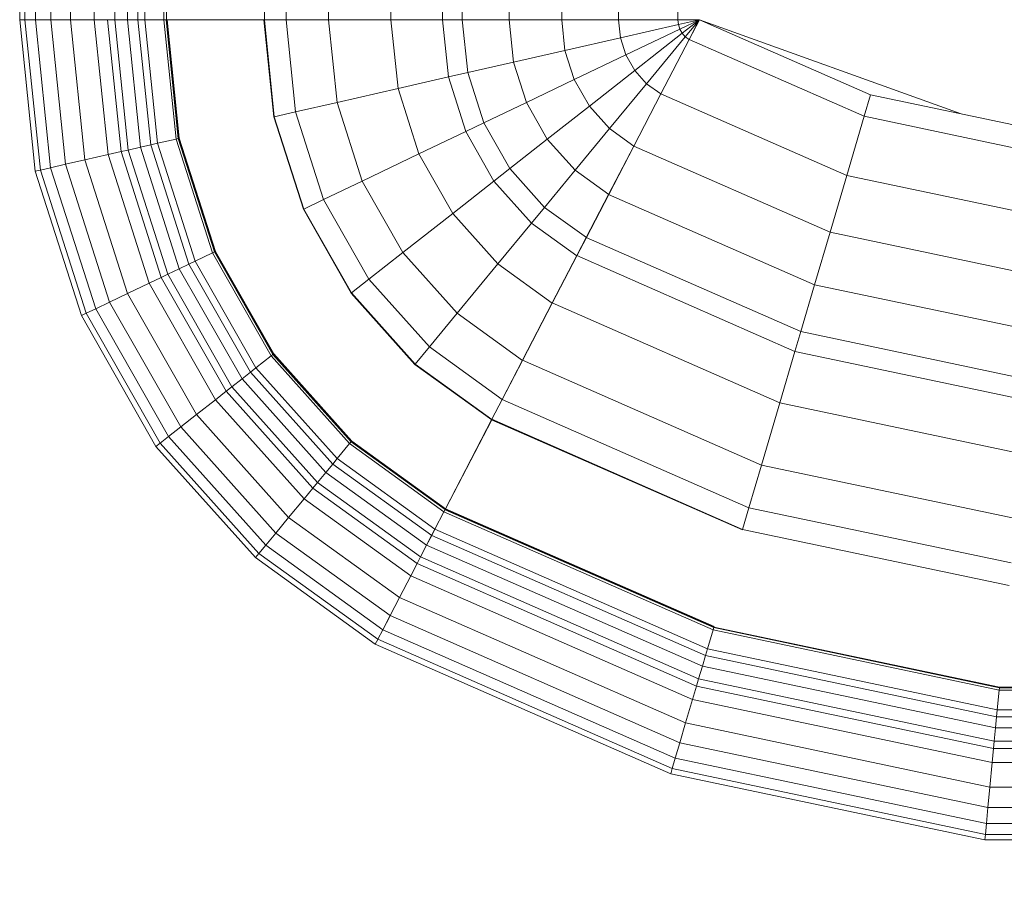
# Model space of a CAD drawing. Header units: millimetres. Extents: x -704 to 18014, y 1231 to 56345.
# Tile 52 of 60: x 15337 to 15599, y 42112 to 42347. Entities that reach past the tile are written whole.
import ezdxf

# ---------------------------------------------------------------- set-up
doc = ezdxf.new("R2010")
doc.units = ezdxf.units.MM
for name, color, linetype, lineweight in [('A-____-____-DIMS', 211, 'Continuous', 9), ('A-____-____-DIMS-50', 211, 'Continuous', 9), ('M-EQPM-____-OTLN', 50, 'Continuous', 20)]:
    doc.layers.add(name, color=color, linetype=linetype, lineweight=lineweight)
doc.styles.add('GOST Common_1', font='GOST_Common.ttf', dxfattribs={"width": 0.9, "height": 125})
doc.dimstyles.new('ADSK_Основной_2_5_мм', dxfattribs={"dimscale": 304.8, "dimtxt": 0.412449, "dimasz": 0.328084, "dimexe": 0.246063, "dimexo": 0.000807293, "dimgap": 0.049213, "dimtad": 1, "dimdec": 0, "dimlfac": 304.8, "dimdsep": 46, "dimtxsty": 'GOST Common_1', "dimblk1": 'OBLIQUE', "dimblk2": 'OBLIQUE', "dimsah": 1, "dimcen": 0.09, "dimdle": 0.246063, "dimazin": 2, "dimtfac": 1, "dimtdec": 4, "dimtix": 1, "dimtmove": 0, "dimatfit": 3, "dimfxl": 1, "dimtvp": 1, "dimtolj": 1, "dimtzin": 0, "dimlwd": 20, "dimlwe": 20, "dimarcsym": 2})

# ---------------------------------------------------------------- blocks, each defined once
blk = doc.blocks.new('Прямая форма - 83 new-608910-В_Этаж 03_Канализация')
at = {"layer": 'M-EQPM-____-OTLN', "color": 253}
for p, q in [((-299.99, -183.27), (-299.99, -229.09)), ((-298.6, -183.27), (-298.6, -229.09)), ((-295.82, -183.27), (-295.82, -229.09)), ((-291.73, -183.27), (-291.73, -229.09)), ((-286.45, -183.27), (-286.45, -229.09)), ((-280.15, -183.27), (-280.15, -229.09)), ((-274.68, -183.27), (-274.68, -229.09)), ((-271.3, -183.27), (-271.3, -229.09)), ((-268.48, -183.27), (-268.48, -229.09)), ((-266.64, -183.27), (-266.64, -229.09)), ((-261.6, -183.27), (-261.6, -229.09)), ((-260.84, -183.27), (-260.84, -229.09)), ((-234.78, -183.27), (-234.78, -229.09)), ((-229.01, -183.27), (-229.01, -229.09)), ((-217.65, -183.27), (-217.65, -229.09)), ((-201.03, -183.27), (-201.03, -229.09)), ((-187.3, -183.27), (-187.3, -229.09)), ((-182.02, -183.27), (-182.02, -229.09)), ((-169.53, -183.27), (-169.53, -229.09)), ((-155.5, -183.27), (-155.5, -229.09)), ((-140.36, -183.27), (-140.36, -229.09)), ((-124.56, -183.27), (-124.56, -229.09)), ((-298.6, -229.09), (-299.99, -229.09)), ((-298.6, -229.09), (-299.99, -229.09)), ((-299.99, -229.09), (-295.83, -269.46)), ((-299.99, -229.09), (-295.83, -269.46)), ((-295.82, -229.09), (-298.6, -229.09)), ((-295.82, -229.09), (-298.6, -229.09)), ((-298.6, -229.09), (-294.47, -269.15)), ((-298.6, -229.09), (-294.47, -269.15)), ((-291.73, -229.09), (-295.82, -229.09)), ((-291.73, -229.09), (-295.82, -229.09)), ((-295.82, -229.09), (-291.75, -268.53)), ((-295.82, -229.09), (-291.75, -268.53)), ((-286.45, -229.09), (-291.73, -229.09)), ((-286.45, -229.09), (-291.73, -229.09)), ((-291.73, -229.09), (-287.76, -267.61)), ((-291.73, -229.09), (-287.76, -267.61)), ((-280.15, -229.09), (-286.45, -229.09)), ((-280.15, -229.09), (-286.45, -229.09)), ((-286.45, -229.09), (-282.6, -266.44)), ((-286.45, -229.09), (-282.6, -266.44)), ((-276.59, -229.09), (-280.15, -229.09)), ((-276.59, -229.09), (-280.15, -229.09)), ((-280.15, -229.09), (-276.45, -265.04)), ((-280.15, -229.09), (-276.45, -265.04)), ((-274.68, -229.09), (-276.59, -229.09)), ((-274.68, -229.09), (-276.59, -229.09)), ((-276.59, -229.09), (-272.96, -264.24)), ((-276.59, -229.09), (-272.96, -264.24)), ((-271.3, -229.09), (-274.68, -229.09)), ((-271.3, -229.09), (-274.68, -229.09)), ((-274.68, -229.09), (-271.1, -263.82)), ((-274.68, -229.09), (-271.1, -263.82)), ((-268.48, -229.09), (-271.3, -229.09)), ((-268.48, -229.09), (-271.3, -229.09)), ((-271.3, -229.09), (-267.8, -263.06)), ((-271.3, -229.09), (-267.8, -263.06)), ((-266.64, -229.09), (-268.48, -229.09)), ((-266.64, -229.09), (-268.48, -229.09)), ((-268.48, -229.09), (-265.04, -262.43)), ((-268.48, -229.09), (-265.04, -262.43)), ((-261.6, -229.09), (-266.64, -229.09)), ((-261.6, -229.09), (-266.64, -229.09)), ((-266.64, -229.09), (-263.25, -262.03)), ((-266.64, -229.09), (-263.25, -262.03)), ((-260.97, -229.09), (-261.6, -229.09)), ((-261.6, -229.09), (-258.32, -260.9)), ((-261.6, -229.09), (-258.32, -260.9)), ((-260.84, -229.09), (-260.97, -229.09)), ((-260.97, -229.09), (-257.71, -260.76)), ((-260.97, -229.09), (-257.71, -260.76)), ((-234.78, -229.09), (-260.84, -229.09)), ((-260.71, -229.09), (-260.84, -229.09)), ((-260.84, -229.09), (-257.58, -260.73)), ((-260.84, -229.09), (-257.58, -260.73)), ((-234.91, -229.09), (-260.71, -229.09)), ((-260.71, -229.09), (-257.45, -260.7)), ((-260.71, -229.09), (-257.45, -260.7)), ((-234.78, -229.09), (-234.91, -229.09)), ((-234.91, -229.09), (-232.25, -254.96)), ((-234.91, -229.09), (-232.25, -254.96)), ((-229.01, -229.09), (-234.78, -229.09)), ((-229.01, -229.09), (-234.78, -229.09)), ((-234.78, -229.09), (-232.12, -254.93)), ((-234.78, -229.09), (-232.12, -254.93)), ((-217.65, -229.09), (-229.01, -229.09)), ((-217.65, -229.09), (-229.01, -229.09)), ((-229.01, -229.09), (-226.48, -253.64)), ((-229.01, -229.09), (-226.48, -253.64)), ((-201.03, -229.09), (-217.65, -229.09)), ((-201.03, -229.09), (-217.65, -229.09)), ((-217.65, -229.09), (-215.38, -251.11)), ((-217.65, -229.09), (-215.38, -251.11)), ((-187.3, -229.09), (-201.03, -229.09)), ((-187.3, -229.09), (-201.03, -229.09)), ((-201.03, -229.09), (-199.15, -247.41)), ((-201.03, -229.09), (-199.15, -247.41)), ((-182.02, -229.09), (-187.3, -229.09)), ((-182.02, -229.09), (-187.3, -229.09)), ((-187.3, -229.09), (-185.73, -244.35)), ((-187.3, -229.09), (-185.73, -244.35)), ((-169.53, -229.09), (-182.02, -229.09)), ((-169.53, -229.09), (-182.02, -229.09)), ((-182.02, -229.09), (-180.56, -243.17)), ((-182.02, -229.09), (-180.56, -243.17)), ((-155.5, -229.09), (-169.53, -229.09)), ((-155.5, -229.09), (-169.53, -229.09)), ((-169.53, -229.09), (-168.36, -240.39)), ((-169.53, -229.09), (-168.36, -240.39)), ((-140.36, -229.09), (-155.5, -229.09)), ((-140.36, -229.09), (-155.5, -229.09)), ((-155.5, -229.09), (-154.66, -237.26)), ((-155.5, -229.09), (-154.66, -237.26)), ((-124.56, -229.09), (-140.36, -229.09)), ((-124.56, -229.09), (-140.36, -229.09)), ((-140.36, -229.09), (-139.86, -233.89)), ((-140.36, -229.09), (-139.86, -233.89)), ((-124.43, -230.37), (-139.86, -233.89)), ((-124.43, -230.37), (-139.86, -233.89)), ((-118.83, -229.09), (-124.56, -229.09)), ((-118.83, -229.09), (-124.56, -229.09)), ((-124.56, -229.09), (-124.43, -230.37)), ((-124.56, -229.09), (-124.43, -230.37)), ((-118.83, -229.09), (-124.43, -230.37)), ((-118.83, -229.09), (-124.43, -230.37)), ((-124.43, -230.37), (-124.04, -231.59)), ((-124.43, -230.37), (-124.04, -231.59)), ((-118.83, -229.09), (-124.04, -231.59)), ((-118.83, -229.09), (-124.04, -231.59)), ((-118.83, -229.09), (-123.41, -232.69)), ((-118.83, -229.09), (-123.41, -232.69)), ((-118.83, -229.09), (-122.57, -233.63)), ((-118.83, -229.09), (-122.57, -233.63)), ((-118.85, -229.09), (-121.57, -234.34)), ((-118.83, -229.09), (-121.56, -234.36)), ((-118.83, -229.07), (-73.23, -249.09)), ((-49.02, -254.19), (-118.83, -229.09)), ((-124.04, -231.59), (-138.4, -238.46)), ((-124.04, -231.59), (-138.4, -238.46)), ((-123.41, -232.69), (-136.04, -242.61)), ((-123.41, -232.69), (-136.04, -242.61)), ((-124.04, -231.59), (-123.41, -232.69)), ((-124.04, -231.59), (-123.41, -232.69)), ((-123.41, -232.69), (-122.57, -233.63)), ((-123.41, -232.69), (-122.57, -233.63)), ((-139.86, -233.89), (-154.66, -237.26)), ((-139.86, -233.89), (-154.66, -237.26)), ((-139.86, -233.89), (-138.4, -238.46)), ((-139.86, -233.89), (-138.4, -238.46)), ((-122.57, -233.63), (-132.89, -246.14)), ((-122.57, -233.63), (-132.89, -246.14)), ((-121.57, -234.34), (-129.11, -248.85)), ((-121.56, -234.36), (-129.09, -248.88)), ((-122.57, -233.63), (-121.56, -234.36)), ((-122.57, -233.63), (-121.56, -234.36)), ((-121.57, -234.34), (-74.91, -254.82)), ((-121.57, -234.34), (-74.91, -254.82)), ((-154.66, -237.26), (-168.36, -240.39)), ((-154.66, -237.26), (-168.36, -240.39)), ((-154.66, -237.26), (-152.17, -245.06)), ((-154.66, -237.26), (-152.17, -245.06)), ((-138.4, -238.46), (-152.17, -245.06)), ((-138.4, -238.46), (-152.17, -245.06)), ((-138.4, -238.46), (-136.04, -242.61)), ((-138.4, -238.46), (-136.04, -242.61)), ((-168.36, -240.39), (-180.56, -243.17)), ((-168.36, -240.39), (-180.56, -243.17)), ((-168.36, -240.39), (-164.92, -251.17)), ((-168.36, -240.39), (-164.92, -251.17)), ((-180.56, -243.17), (-185.73, -244.35)), ((-180.56, -243.17), (-185.73, -244.35)), ((-180.56, -243.17), (-176.28, -256.6)), ((-180.56, -243.17), (-176.28, -256.6)), ((-136.04, -242.61), (-148.15, -252.12)), ((-136.04, -242.61), (-148.15, -252.12)), ((-136.04, -242.61), (-132.89, -246.14)), ((-136.04, -242.61), (-132.89, -246.14)), ((-185.73, -244.35), (-199.15, -247.41)), ((-185.73, -244.35), (-199.15, -247.41)), ((-185.73, -244.35), (-181.08, -258.9)), ((-185.73, -244.35), (-181.08, -258.9)), ((-152.17, -245.06), (-164.92, -251.17)), ((-152.17, -245.06), (-164.92, -251.17)), ((-152.17, -245.06), (-148.15, -252.12)), ((-152.17, -245.06), (-148.15, -252.12)), ((-132.89, -246.14), (-142.78, -258.12)), ((-132.89, -246.14), (-142.78, -258.12)), ((-132.89, -246.14), (-129.09, -248.88)), ((-132.89, -246.14), (-129.09, -248.88)), ((-199.15, -247.41), (-215.38, -251.11)), ((-199.15, -247.41), (-215.38, -251.11)), ((-199.15, -247.41), (-193.57, -264.88)), ((-199.15, -247.41), (-193.57, -264.88)), ((-129.11, -248.85), (-136.33, -262.77)), ((-129.09, -248.88), (-136.31, -262.79)), ((-129.11, -248.85), (-79.55, -270.61)), ((-129.11, -248.85), (-79.55, -270.61)), ((-73.23, -249.09), (-74.91, -254.82)), ((-73.23, -249.09), (-74.91, -254.82)), ((-73.23, -249.09), (-24.73, -259.3)), ((-215.38, -251.11), (-226.48, -253.64)), ((-215.38, -251.11), (-226.48, -253.64)), ((-215.38, -251.11), (-208.67, -272.12)), ((-215.38, -251.11), (-208.67, -272.12)), ((-164.92, -251.17), (-176.28, -256.6)), ((-164.92, -251.17), (-176.28, -256.6)), ((-164.92, -251.17), (-159.36, -260.93)), ((-164.92, -251.17), (-159.36, -260.93)), ((-226.48, -253.64), (-232.12, -254.93)), ((-226.48, -253.64), (-232.12, -254.93)), ((-226.48, -253.64), (-219, -277.06)), ((-226.48, -253.64), (-219, -277.06)), ((-148.15, -252.12), (-159.36, -260.93)), ((-148.15, -252.12), (-159.36, -260.93)), ((-148.15, -252.12), (-142.78, -258.12)), ((-148.15, -252.12), (-142.78, -258.12)), ((-232.12, -254.93), (-232.25, -254.96)), ((-232.12, -254.93), (-232.25, -254.96)), ((-232.25, -254.96), (-224.37, -279.63)), ((-232.25, -254.96), (-224.37, -279.63)), ((-232.12, -254.93), (-224.25, -279.58)), ((-232.12, -254.93), (-224.25, -279.58)), ((-176.28, -256.6), (-181.08, -258.9)), ((-176.28, -256.6), (-181.08, -258.9)), ((-176.28, -256.6), (-169.35, -268.77)), ((-176.28, -256.6), (-169.35, -268.77)), ((-74.91, -254.82), (-79.55, -270.61)), ((-74.91, -254.82), (-79.55, -270.61)), ((-74.91, -254.82), (-25.3, -265.27)), ((-74.91, -254.82), (-25.3, -265.27)), ((-181.08, -258.9), (-193.57, -264.88)), ((-181.08, -258.9), (-193.57, -264.88)), ((-181.08, -258.9), (-173.57, -272.09)), ((-181.08, -258.9), (-173.57, -272.09)), ((-142.78, -258.12), (-151.94, -269.23)), ((-142.78, -258.12), (-151.94, -269.23)), ((-142.78, -258.12), (-136.31, -262.79)), ((-142.78, -258.12), (-136.31, -262.79)), ((-265.04, -262.43), (-267.8, -263.06)), ((-265.04, -262.43), (-267.8, -263.06)), ((-263.25, -262.03), (-265.04, -262.43)), ((-263.25, -262.03), (-265.04, -262.43)), ((-265.04, -262.43), (-254.88, -294.24)), ((-265.04, -262.43), (-254.88, -294.24)), ((-258.32, -260.9), (-263.25, -262.03)), ((-258.32, -260.9), (-263.25, -262.03)), ((-263.25, -262.03), (-253.22, -293.45)), ((-263.25, -262.03), (-253.22, -293.45)), ((-257.71, -260.76), (-258.32, -260.9)), ((-257.71, -260.76), (-258.32, -260.9)), ((-258.32, -260.9), (-248.63, -291.25)), ((-258.32, -260.9), (-248.63, -291.25)), ((-257.58, -260.73), (-257.71, -260.76)), ((-257.58, -260.73), (-257.71, -260.76)), ((-257.71, -260.76), (-248.06, -290.98)), ((-257.71, -260.76), (-248.06, -290.98)), ((-257.45, -260.7), (-257.58, -260.73)), ((-257.45, -260.7), (-257.58, -260.73)), ((-257.58, -260.73), (-247.94, -290.92)), ((-257.58, -260.73), (-247.94, -290.92)), ((-257.45, -260.7), (-247.82, -290.86)), ((-257.45, -260.7), (-247.82, -290.86)), ((-159.36, -260.93), (-169.35, -268.77)), ((-159.36, -260.93), (-169.35, -268.77)), ((-159.36, -260.93), (-151.94, -269.23)), ((-159.36, -260.93), (-151.94, -269.23)), ((-276.45, -265.04), (-282.6, -266.44)), ((-276.45, -265.04), (-282.6, -266.44)), ((-272.96, -264.24), (-276.45, -265.04)), ((-272.96, -264.24), (-276.45, -265.04)), ((-276.45, -265.04), (-265.5, -299.33)), ((-276.45, -265.04), (-265.5, -299.33)), ((-271.1, -263.82), (-272.96, -264.24)), ((-271.1, -263.82), (-272.96, -264.24)), ((-272.96, -264.24), (-262.26, -297.78)), ((-272.96, -264.24), (-262.26, -297.78)), ((-267.8, -263.06), (-271.1, -263.82)), ((-267.8, -263.06), (-271.1, -263.82)), ((-271.1, -263.82), (-260.52, -296.94)), ((-271.1, -263.82), (-260.52, -296.94)), ((-267.8, -263.06), (-257.45, -295.47)), ((-267.8, -263.06), (-257.45, -295.47)), ((-193.57, -264.88), (-208.67, -272.12)), ((-193.57, -264.88), (-208.67, -272.12)), ((-193.57, -264.88), (-184.55, -280.71)), ((-193.57, -264.88), (-184.55, -280.71)), ((-136.33, -262.77), (-143.01, -275.66)), ((-136.31, -262.79), (-143, -275.69)), ((-136.33, -262.77), (-84, -285.74)), ((-136.33, -262.77), (-84, -285.74)), ((-287.76, -267.61), (-291.75, -268.53)), ((-287.76, -267.61), (-291.75, -268.53)), ((-282.6, -266.44), (-287.76, -267.61)), ((-282.6, -266.44), (-287.76, -267.61)), ((-287.76, -267.61), (-276.02, -304.37)), ((-287.76, -267.61), (-276.02, -304.37)), ((-282.6, -266.44), (-271.23, -302.07)), ((-282.6, -266.44), (-271.23, -302.07)), ((-294.47, -269.15), (-295.83, -269.46)), ((-294.47, -269.15), (-295.83, -269.46)), ((-295.83, -269.46), (-283.54, -307.97)), ((-295.83, -269.46), (-283.54, -307.97)), ((-291.75, -268.53), (-294.47, -269.15)), ((-291.75, -268.53), (-294.47, -269.15)), ((-294.47, -269.15), (-282.27, -307.36)), ((-294.47, -269.15), (-282.27, -307.36)), ((-291.75, -268.53), (-279.74, -306.15)), ((-291.75, -268.53), (-279.74, -306.15)), ((-169.35, -268.77), (-173.57, -272.09)), ((-169.35, -268.77), (-173.57, -272.09)), ((-169.35, -268.77), (-160.1, -279.12)), ((-169.35, -268.77), (-160.1, -279.12)), ((-151.94, -269.23), (-160.1, -279.12)), ((-151.94, -269.23), (-160.1, -279.12)), ((-151.94, -269.23), (-143, -275.69)), ((-151.94, -269.23), (-143, -275.69)), ((-208.67, -272.12), (-219, -277.06)), ((-208.67, -272.12), (-219, -277.06)), ((-208.67, -272.12), (-197.84, -291.15)), ((-208.67, -272.12), (-197.84, -291.15)), ((-173.57, -272.09), (-184.55, -280.71)), ((-173.57, -272.09), (-184.55, -280.71)), ((-173.57, -272.09), (-163.55, -283.3)), ((-173.57, -272.09), (-163.55, -283.3)), ((-79.55, -270.61), (-84, -285.74)), ((-79.55, -270.61), (-84, -285.74)), ((-79.55, -270.61), (-26.87, -281.7)), ((-79.55, -270.61), (-26.87, -281.7)), ((-219, -277.06), (-224.25, -279.58)), ((-219, -277.06), (-224.25, -279.58)), ((-219, -277.06), (-206.92, -298.28)), ((-219, -277.06), (-206.92, -298.28)), ((-143.01, -275.66), (-148.97, -287.14)), ((-143, -275.69), (-148.95, -287.16)), ((-143.01, -275.66), (-88.13, -299.76)), ((-143.01, -275.66), (-88.13, -299.76)), ((-224.25, -279.58), (-224.37, -279.63)), ((-224.25, -279.58), (-224.37, -279.63)), ((-224.37, -279.63), (-211.64, -301.99)), ((-224.37, -279.63), (-211.64, -301.99)), ((-224.25, -279.58), (-211.54, -301.9)), ((-224.25, -279.58), (-211.54, -301.9)), ((-184.55, -280.71), (-197.84, -291.15)), ((-184.55, -280.71), (-197.84, -291.15)), ((-184.55, -280.71), (-172.52, -294.17)), ((-184.55, -280.71), (-172.52, -294.17)), ((-160.1, -279.12), (-163.55, -283.3)), ((-160.1, -279.12), (-163.55, -283.3)), ((-160.1, -279.12), (-148.95, -287.16)), ((-160.1, -279.12), (-148.95, -287.16)), ((-163.55, -283.3), (-172.52, -294.17)), ((-163.55, -283.3), (-172.52, -294.17)), ((-163.55, -283.3), (-151.47, -292.02)), ((-163.55, -283.3), (-151.47, -292.02)), ((-84, -285.74), (-88.13, -299.76)), ((-84, -285.74), (-88.13, -299.76)), ((-84, -285.74), (-28.37, -297.46)), ((-84, -285.74), (-28.37, -297.46)), ((-148.97, -287.14), (-151.49, -291.99)), ((-148.95, -287.16), (-151.47, -292.02)), ((-148.97, -287.14), (-91.79, -312.24)), ((-148.97, -287.14), (-91.79, -312.24)), ((-248.63, -291.25), (-253.22, -293.45)), ((-248.63, -291.25), (-253.22, -293.45)), ((-248.06, -290.98), (-248.63, -291.25)), ((-248.06, -290.98), (-248.63, -291.25)), ((-248.63, -291.25), (-232.98, -318.74)), ((-248.63, -291.25), (-232.98, -318.74)), ((-247.94, -290.92), (-248.06, -290.98)), ((-247.94, -290.92), (-248.06, -290.98)), ((-248.06, -290.98), (-232.48, -318.35)), ((-248.06, -290.98), (-232.48, -318.35)), ((-247.82, -290.86), (-247.94, -290.92)), ((-247.82, -290.86), (-247.94, -290.92)), ((-247.94, -290.92), (-232.37, -318.27)), ((-247.94, -290.92), (-232.37, -318.27)), ((-247.82, -290.86), (-232.27, -318.19)), ((-247.82, -290.86), (-232.27, -318.19)), ((-197.84, -291.15), (-206.92, -298.28)), ((-197.84, -291.15), (-206.92, -298.28)), ((-197.84, -291.15), (-183.37, -307.32)), ((-197.84, -291.15), (-183.37, -307.32)), ((-253.22, -293.45), (-254.88, -294.24)), ((-253.22, -293.45), (-254.88, -294.24)), ((-253.22, -293.45), (-237.01, -321.91)), ((-253.22, -293.45), (-237.01, -321.91)), ((-151.49, -291.99), (-158.03, -304.61)), ((-151.47, -292.02), (-158.02, -304.64)), ((-151.49, -291.99), (-93.35, -317.52)), ((-151.49, -291.99), (-93.35, -317.52)), ((-257.45, -295.47), (-260.52, -296.94)), ((-257.45, -295.47), (-260.52, -296.94)), ((-254.88, -294.24), (-257.45, -295.47)), ((-254.88, -294.24), (-257.45, -295.47)), ((-257.45, -295.47), (-240.73, -324.84)), ((-257.45, -295.47), (-240.73, -324.84)), ((-254.88, -294.24), (-238.47, -323.06)), ((-254.88, -294.24), (-238.47, -323.06)), ((-172.52, -294.17), (-183.37, -307.32)), ((-172.52, -294.17), (-183.37, -307.32)), ((-172.52, -294.17), (-158.02, -304.64)), ((-172.52, -294.17), (-158.02, -304.64)), ((-262.26, -297.78), (-265.5, -299.33)), ((-262.26, -297.78), (-265.5, -299.33)), ((-260.52, -296.94), (-262.26, -297.78)), ((-260.52, -296.94), (-262.26, -297.78)), ((-262.26, -297.78), (-244.96, -328.16)), ((-262.26, -297.78), (-244.96, -328.16)), ((-260.52, -296.94), (-243.43, -326.96)), ((-260.52, -296.94), (-243.43, -326.96)), ((-206.92, -298.28), (-211.54, -301.9)), ((-206.92, -298.28), (-211.54, -301.9)), ((-206.92, -298.28), (-190.79, -316.32)), ((-206.92, -298.28), (-190.79, -316.32)), ((-265.5, -299.33), (-271.23, -302.07)), ((-265.5, -299.33), (-271.23, -302.07)), ((-265.5, -299.33), (-247.81, -330.39)), ((-265.5, -299.33), (-247.81, -330.39)), ((-88.13, -299.76), (-91.79, -312.24)), ((-88.13, -299.76), (-91.79, -312.24)), ((-88.13, -299.76), (-29.77, -312.05)), ((-88.13, -299.76), (-29.77, -312.05)), ((-276.02, -304.37), (-279.74, -306.15)), ((-276.02, -304.37), (-279.74, -306.15)), ((-271.23, -302.07), (-276.02, -304.37)), ((-271.23, -302.07), (-276.02, -304.37)), ((-276.02, -304.37), (-257.07, -337.66)), ((-276.02, -304.37), (-257.07, -337.66)), ((-271.23, -302.07), (-252.85, -334.35)), ((-271.23, -302.07), (-252.85, -334.35)), ((-211.54, -301.9), (-211.64, -301.99)), ((-211.54, -301.9), (-211.64, -301.99)), ((-211.64, -301.99), (-194.65, -320.99)), ((-211.64, -301.99), (-194.65, -320.99)), ((-211.54, -301.9), (-194.56, -320.89)), ((-211.54, -301.9), (-194.56, -320.89)), ((-279.74, -306.15), (-282.27, -307.36)), ((-279.74, -306.15), (-282.27, -307.36)), ((-279.74, -306.15), (-260.34, -340.23)), ((-279.74, -306.15), (-260.34, -340.23)), ((-158.03, -304.61), (-165.96, -319.88)), ((-158.02, -304.64), (-165.94, -319.91)), ((-158.03, -304.61), (-97.38, -331.24)), ((-158.03, -304.61), (-97.38, -331.24)), ((-282.27, -307.36), (-283.54, -307.97)), ((-282.27, -307.36), (-283.54, -307.97)), ((-283.54, -307.97), (-263.67, -342.85)), ((-283.54, -307.97), (-263.67, -342.85)), ((-282.27, -307.36), (-262.56, -341.98)), ((-282.27, -307.36), (-262.56, -341.98)), ((-183.37, -307.32), (-190.79, -316.32)), ((-183.37, -307.32), (-190.79, -316.32)), ((-183.37, -307.32), (-165.94, -319.91)), ((-183.37, -307.32), (-165.94, -319.91)), ((-91.79, -312.24), (-93.35, -317.52)), ((-91.79, -312.24), (-93.35, -317.52)), ((-91.79, -312.24), (-31.01, -325.04)), ((-91.79, -312.24), (-31.01, -325.04)), ((-190.79, -316.32), (-194.56, -320.89)), ((-190.79, -316.32), (-194.56, -320.89)), ((-190.79, -316.32), (-171.36, -330.35)), ((-190.79, -316.32), (-171.36, -330.35)), ((-93.35, -317.52), (-97.38, -331.24)), ((-93.35, -317.52), (-97.38, -331.24)), ((-93.35, -317.52), (-31.53, -330.54)), ((-93.35, -317.52), (-31.53, -330.54)), ((-232.98, -318.74), (-237.01, -321.91)), ((-232.98, -318.74), (-237.01, -321.91)), ((-232.48, -318.35), (-232.98, -318.74)), ((-232.48, -318.35), (-232.98, -318.74)), ((-232.98, -318.74), (-212.08, -342.12)), ((-232.98, -318.74), (-212.08, -342.12)), ((-232.37, -318.27), (-232.48, -318.35)), ((-232.37, -318.27), (-232.48, -318.35)), ((-232.48, -318.35), (-211.67, -341.62)), ((-232.48, -318.35), (-211.67, -341.62)), ((-232.27, -318.19), (-232.37, -318.27)), ((-232.27, -318.19), (-232.37, -318.27)), ((-232.37, -318.27), (-211.59, -341.52)), ((-232.37, -318.27), (-211.59, -341.52)), ((-232.27, -318.19), (-211.5, -341.42)), ((-232.27, -318.19), (-211.5, -341.42)), ((-165.96, -319.88), (-171.37, -330.33)), ((-165.94, -319.91), (-171.36, -330.35)), ((-165.96, -319.88), (-102.26, -347.85)), ((-165.96, -319.88), (-102.26, -347.85)), ((-237.01, -321.91), (-238.47, -323.06)), ((-237.01, -321.91), (-238.47, -323.06)), ((-237.01, -321.91), (-215.37, -346.11)), ((-237.01, -321.91), (-215.37, -346.11)), ((-194.56, -320.89), (-194.65, -320.99)), ((-194.56, -320.89), (-194.65, -320.99)), ((-194.65, -320.99), (-174.17, -335.77)), ((-194.65, -320.99), (-174.17, -335.77)), ((-194.56, -320.89), (-174.11, -335.65)), ((-194.56, -320.89), (-174.11, -335.65)), ((-240.73, -324.84), (-243.43, -326.96)), ((-240.73, -324.84), (-243.43, -326.96)), ((-238.47, -323.06), (-240.73, -324.84)), ((-238.47, -323.06), (-240.73, -324.84)), ((-240.73, -324.84), (-218.42, -349.8)), ((-240.73, -324.84), (-218.42, -349.8)), ((-238.47, -323.06), (-216.57, -347.56)), ((-238.47, -323.06), (-216.57, -347.56)), ((-243.43, -326.96), (-244.96, -328.16)), ((-243.43, -326.96), (-244.96, -328.16)), ((-243.43, -326.96), (-220.62, -352.47)), ((-243.43, -326.96), (-220.62, -352.47)), ((-247.81, -330.39), (-252.85, -334.35)), ((-247.81, -330.39), (-252.85, -334.35)), ((-244.96, -328.16), (-247.81, -330.39)), ((-244.96, -328.16), (-247.81, -330.39)), ((-247.81, -330.39), (-224.2, -356.81)), ((-247.81, -330.39), (-224.2, -356.81)), ((-244.96, -328.16), (-221.87, -353.98)), ((-244.96, -328.16), (-221.87, -353.98)), ((-171.37, -330.33), (-174.12, -335.63)), ((-171.37, -330.33), (-105.6, -359.2)), ((-171.37, -330.33), (-105.6, -359.2)), ((-97.38, -331.24), (-102.26, -347.85)), ((-97.38, -331.24), (-102.26, -347.85)), ((-97.38, -331.24), (-32.89, -344.83)), ((-97.38, -331.24), (-32.89, -344.83)), ((-252.85, -334.35), (-257.07, -337.66)), ((-252.85, -334.35), (-257.07, -337.66)), ((-252.85, -334.35), (-228.31, -361.79)), ((-252.85, -334.35), (-228.31, -361.79)), ((-174.19, -335.75), (-186.5, -359.48)), ((-174.17, -335.77), (-186.47, -359.48)), ((-174.12, -335.63), (-174.19, -335.75)), ((-174.19, -335.75), (-107.33, -365.1)), ((-174.19, -335.75), (-107.33, -365.1)), ((-174.11, -335.65), (-174.17, -335.77)), ((-174.12, -335.63), (-107.3, -364.97)), ((-174.12, -335.63), (-107.3, -364.97)), ((-257.07, -337.66), (-260.34, -340.23)), ((-257.07, -337.66), (-260.34, -340.23)), ((-257.07, -337.66), (-231.76, -365.97)), ((-257.07, -337.66), (-231.76, -365.97)), ((-260.34, -340.23), (-262.56, -341.98)), ((-260.34, -340.23), (-262.56, -341.98)), ((-260.34, -340.23), (-234.43, -369.21)), ((-260.34, -340.23), (-234.43, -369.21)), ((-262.56, -341.98), (-263.67, -342.85)), ((-262.56, -341.98), (-263.67, -342.85)), ((-263.67, -342.85), (-237.16, -372.51)), ((-263.67, -342.85), (-237.16, -372.51)), ((-262.56, -341.98), (-236.25, -371.41)), ((-262.56, -341.98), (-236.25, -371.41)), ((-212.08, -342.12), (-215.37, -346.11)), ((-212.08, -342.12), (-215.37, -346.11)), ((-211.67, -341.62), (-212.08, -342.12)), ((-211.67, -341.62), (-212.08, -342.12)), ((-212.08, -342.12), (-186.91, -360.29)), ((-212.08, -342.12), (-186.91, -360.29)), ((-211.59, -341.52), (-211.67, -341.62)), ((-211.59, -341.52), (-211.67, -341.62)), ((-211.67, -341.62), (-186.62, -359.7)), ((-211.67, -341.62), (-186.62, -359.7)), ((-211.5, -341.42), (-211.59, -341.52)), ((-211.5, -341.42), (-211.59, -341.52)), ((-211.59, -341.52), (-186.56, -359.58)), ((-211.59, -341.52), (-186.56, -359.58)), ((-211.5, -341.42), (-186.47, -359.48)), ((-211.5, -341.42), (-186.47, -359.48)), ((-215.37, -346.11), (-216.57, -347.56)), ((-215.37, -346.11), (-216.57, -347.56)), ((-215.37, -346.11), (-189.31, -364.92)), ((-215.37, -346.11), (-189.31, -364.92)), ((-216.57, -347.56), (-218.42, -349.8)), ((-216.57, -347.56), (-218.42, -349.8)), ((-216.57, -347.56), (-190.17, -366.62)), ((-216.57, -347.56), (-190.17, -366.62)), ((-102.26, -347.85), (-105.6, -359.2)), ((-102.26, -347.85), (-105.6, -359.2)), ((-102.26, -347.85), (-34.54, -362.11)), ((-102.26, -347.85), (-34.54, -362.11)), ((-218.42, -349.8), (-220.62, -352.47)), ((-218.42, -349.8), (-220.62, -352.47)), ((-218.42, -349.8), (-191.54, -369.2)), ((-218.42, -349.8), (-191.54, -369.2)), ((-221.87, -353.98), (-224.2, -356.81)), ((-221.87, -353.98), (-224.2, -356.81)), ((-220.62, -352.47), (-221.87, -353.98)), ((-220.62, -352.47), (-221.87, -353.98)), ((-221.87, -353.98), (-194.06, -374.06)), ((-221.87, -353.98), (-194.06, -374.06)), ((-220.62, -352.47), (-193.14, -372.31)), ((-220.62, -352.47), (-193.14, -372.31)), ((-224.2, -356.81), (-228.31, -361.79)), ((-224.2, -356.81), (-228.31, -361.79)), ((-224.2, -356.81), (-195.76, -377.34)), ((-224.2, -356.81), (-195.76, -377.34)), ((-186.5, -359.48), (-186.56, -359.6)), ((-186.47, -359.48), (-186.54, -359.6)), ((-186.5, -359.48), (-114.92, -390.91)), ((-186.5, -359.48), (-114.92, -390.91)), ((-105.6, -359.2), (-107.3, -364.97)), ((-105.6, -359.2), (-107.3, -364.97)), ((-105.6, -359.2), (-35.67, -373.93)), ((-105.6, -359.2), (-35.67, -373.93)), ((-228.31, -361.79), (-231.76, -365.97)), ((-228.31, -361.79), (-231.76, -365.97)), ((-228.31, -361.79), (-198.76, -383.13)), ((-228.31, -361.79), (-198.76, -383.13)), ((-186.91, -360.27), (-189.31, -364.91)), ((-186.9, -360.3), (-189.3, -364.93)), ((-186.62, -359.72), (-186.91, -360.27)), ((-186.6, -359.72), (-186.9, -360.3)), ((-186.9, -360.28), (-115.17, -391.77)), ((-186.9, -360.28), (-115.17, -391.77)), ((-186.56, -359.6), (-186.62, -359.72)), ((-186.54, -359.6), (-186.6, -359.72)), ((-186.6, -359.73), (-115, -391.17)), ((-186.6, -359.73), (-115, -391.17)), ((-186.54, -359.61), (-114.96, -391.04)), ((-186.54, -359.61), (-114.96, -391.04)), ((-231.76, -365.97), (-234.43, -369.21)), ((-231.76, -365.97), (-234.43, -369.21)), ((-231.76, -365.97), (-201.27, -387.98)), ((-231.76, -365.97), (-201.27, -387.98)), ((-190.19, -366.59), (-191.54, -369.19)), ((-190.17, -366.62), (-191.52, -369.21)), ((-189.31, -364.91), (-190.19, -366.59)), ((-189.3, -364.93), (-190.17, -366.62)), ((-190.17, -366.6), (-117.19, -398.64)), ((-190.17, -366.6), (-117.19, -398.64)), ((-189.3, -364.91), (-116.66, -396.81)), ((-189.3, -364.91), (-116.66, -396.81)), ((-107.3, -364.97), (-107.33, -365.1)), ((-107.33, -365.1), (-107.3, -364.97)), ((-107.3, -364.97), (-36.24, -379.93)), ((-107.3, -364.97), (-36.24, -379.93)), ((-234.43, -369.21), (-236.25, -371.41)), ((-234.43, -369.21), (-236.25, -371.41)), ((-234.43, -369.21), (-203.22, -391.74)), ((-234.43, -369.21), (-203.22, -391.74)), ((-191.54, -369.19), (-193.14, -372.29)), ((-191.52, -369.21), (-193.13, -372.32)), ((-191.52, -369.2), (-118.02, -401.46)), ((-191.52, -369.2), (-118.02, -401.46)), ((-236.25, -371.41), (-237.16, -372.51)), ((-236.25, -371.41), (-237.16, -372.51)), ((-237.16, -372.51), (-205.2, -395.58)), ((-237.16, -372.51), (-205.2, -395.58)), ((-236.25, -371.41), (-204.55, -394.29)), ((-236.25, -371.41), (-204.55, -394.29)), ((-193.14, -372.29), (-194.06, -374.05)), ((-193.13, -372.32), (-194.04, -374.07)), ((-193.14, -372.29), (-119.02, -404.84)), ((-193.14, -372.29), (-119.02, -404.84)), ((-194.06, -374.05), (-195.76, -377.33)), ((-194.04, -374.07), (-195.73, -377.33)), ((-194.04, -374.05), (-119.58, -406.75)), ((-194.04, -374.05), (-119.58, -406.75)), ((-195.77, -377.35), (-198.76, -383.11)), ((-195.74, -377.35), (-198.73, -383.11)), ((-195.74, -377.33), (-120.63, -410.31)), ((-195.74, -377.33), (-120.63, -410.31)), ((-198.77, -383.14), (-201.27, -387.96)), ((-198.75, -383.14), (-201.25, -387.96)), ((-198.76, -383.11), (-122.48, -416.6)), ((-198.76, -383.11), (-122.48, -416.6)), ((-201.29, -387.99), (-203.22, -391.72)), ((-201.26, -387.99), (-203.2, -391.72)), ((-201.26, -387.97), (-124.03, -421.88)), ((-201.26, -387.97), (-124.03, -421.88)), ((-114.96, -391.04), (-115, -391.17)), ((-114.96, -391.04), (-115, -391.17)), ((-114.92, -390.91), (-114.96, -391.04)), ((-114.92, -390.91), (-114.96, -391.04)), ((-114.96, -391.04), (-38.83, -407.07)), ((-114.96, -391.04), (-38.83, -407.07)), ((-203.24, -391.75), (-204.55, -394.28)), ((-203.21, -391.75), (-204.53, -394.28)), ((-203.21, -391.73), (-125.23, -425.96)), ((-203.21, -391.73), (-125.23, -425.96)), ((-115.17, -391.77), (-116.66, -396.81)), ((-115.17, -391.77), (-116.66, -396.81)), ((-115, -391.17), (-115.17, -391.77)), ((-115, -391.17), (-115.17, -391.77)), ((-115.17, -391.77), (-38.9, -407.83)), ((-115.17, -391.77), (-38.9, -407.83)), ((-115, -391.17), (-38.84, -407.21)), ((-115, -391.17), (-38.84, -407.21)), ((-205.21, -395.56), (-126.45, -430.14)), ((-205.21, -395.56), (-126.45, -430.14)), ((-204.54, -394.3), (-205.2, -395.58)), ((-204.54, -394.29), (-126.05, -428.75)), ((-204.54, -394.29), (-126.05, -428.75)), ((-117.19, -398.64), (-118.02, -401.46)), ((-117.19, -398.64), (-118.02, -401.46)), ((-116.66, -396.81), (-117.19, -398.64)), ((-116.66, -396.81), (-117.19, -398.64)), ((-117.19, -398.64), (-39.58, -414.98)), ((-117.19, -398.64), (-39.58, -414.98)), ((-116.66, -396.81), (-39.4, -413.08)), ((-116.66, -396.81), (-39.4, -413.08)), ((-118.02, -401.46), (-119.02, -404.84)), ((-118.02, -401.46), (-119.02, -404.84)), ((-118.02, -401.46), (-39.87, -417.92)), ((-118.02, -401.46), (-39.87, -417.92)), ((-119.58, -406.75), (-120.63, -410.31)), ((-119.58, -406.75), (-120.63, -410.31)), ((-119.02, -404.84), (-119.58, -406.75)), ((-119.02, -404.84), (-119.58, -406.75)), ((-119.58, -406.75), (-40.39, -423.42)), ((-119.58, -406.75), (-40.39, -423.42)), ((-119.02, -404.84), (-40.2, -421.44)), ((-119.02, -404.84), (-40.2, -421.44)), ((-38.9, -407.83), (-39.4, -413.08)), ((-38.9, -407.83), (-39.4, -413.08)), ((-38.84, -407.21), (-38.9, -407.83)), ((-38.84, -407.21), (-38.9, -407.83)), ((-38.9, -407.83), (38.9, -407.83)), ((-38.9, -407.83), (38.9, -407.83)), ((-38.83, -407.07), (-38.84, -407.21)), ((-38.83, -407.07), (-38.84, -407.21)), ((-38.84, -407.21), (38.84, -407.21)), ((-38.84, -407.21), (38.84, -407.21)), ((-38.83, -407.07), (38.83, -407.07)), ((-38.83, -407.07), (38.83, -407.07)), ((-120.63, -410.31), (-122.48, -416.6)), ((-120.63, -410.31), (-122.48, -416.6)), ((-120.63, -410.31), (-40.74, -427.13)), ((-120.63, -410.31), (-40.74, -427.13)), ((-39.4, -413.08), (-39.58, -414.98)), ((-39.4, -413.08), (-39.58, -414.98)), ((-39.4, -413.08), (39.4, -413.08)), ((-39.4, -413.08), (39.4, -413.08)), ((-122.48, -416.6), (-124.03, -421.88)), ((-122.48, -416.6), (-124.03, -421.88)), ((-122.48, -416.6), (-41.37, -433.69)), ((-122.48, -416.6), (-41.37, -433.69)), ((-39.58, -414.98), (-39.87, -417.92)), ((-39.58, -414.98), (-39.87, -417.92)), ((-39.58, -414.98), (39.58, -414.98)), ((-39.58, -414.98), (39.58, -414.98)), ((-39.87, -417.92), (-40.2, -421.44)), ((-39.87, -417.92), (-40.2, -421.44)), ((-39.87, -417.92), (39.86, -417.92)), ((-39.87, -417.92), (39.86, -417.92)), ((-124.03, -421.88), (-125.23, -425.96)), ((-124.03, -421.88), (-125.23, -425.96)), ((-124.03, -421.88), (-41.89, -439.17)), ((-124.03, -421.88), (-41.89, -439.17)), ((-40.2, -421.44), (-40.39, -423.42)), ((-40.2, -421.44), (-40.39, -423.42)), ((-40.2, -421.44), (40.2, -421.44)), ((-40.2, -421.44), (40.2, -421.44)), ((-40.39, -423.42), (-40.74, -427.13)), ((-40.39, -423.42), (-40.74, -427.13)), ((-40.39, -423.42), (40.39, -423.42)), ((-40.39, -423.42), (40.39, -423.42)), ((-125.23, -425.96), (-126.05, -428.75)), ((-125.23, -425.96), (-126.05, -428.75)), ((-125.23, -425.96), (-42.3, -443.43)), ((-125.23, -425.96), (-42.3, -443.43)), ((-40.74, -427.13), (-41.37, -433.69)), ((-40.74, -427.13), (-41.37, -433.69)), ((-40.74, -427.13), (40.74, -427.13)), ((-40.74, -427.13), (40.74, -427.13)), ((-126.05, -428.75), (-126.45, -430.14)), ((-126.05, -428.75), (-126.45, -430.14)), ((-126.45, -430.14), (-42.71, -447.77)), ((-126.45, -430.14), (-42.71, -447.77)), ((-126.05, -428.75), (-42.57, -446.33)), ((-126.05, -428.75), (-42.57, -446.33)), ((-41.37, -433.69), (-41.89, -439.17)), ((-41.37, -433.69), (-41.89, -439.17)), ((-41.37, -433.69), (41.37, -433.69)), ((-41.37, -433.69), (41.37, -433.69)), ((-41.89, -439.17), (-42.3, -443.43)), ((-41.89, -439.17), (-42.3, -443.43)), ((-41.89, -439.17), (41.89, -439.17)), ((-41.89, -439.17), (41.89, -439.17)), ((-42.3, -443.43), (-42.57, -446.33)), ((-42.3, -443.43), (-42.57, -446.33)), ((-42.3, -443.43), (42.3, -443.43)), ((-42.3, -443.43), (42.3, -443.43)), ((-42.57, -446.33), (-42.71, -447.77)), ((-42.57, -446.33), (-42.71, -447.77)), ((-42.71, -447.77), (42.71, -447.77)), ((-42.71, -447.77), (42.71, -447.77)), ((-42.57, -446.33), (42.57, -446.33)), ((-42.57, -446.33), (42.57, -446.33))]:
    blk.add_line(p, q, dxfattribs=at)
blk = doc.blocks.new('Прямая форма - FU - 054-611910-В_Этаж 03_Канализация')
blk.add_blockref('Прямая форма - 83 new-608910-В_Этаж 03_Канализация', (0, 0))
blk = doc.blocks.new('83 new_ifc_RVT-1-В_Этаж 03_Канализация')
at = {"layer": 'M-EQPM-____-OTLN', "color": 253, "lineweight": 20}
blk.add_blockref('Прямая форма - FU - 054-611910-В_Этаж 03_Канализация', (29332.74, 42575.83), dxfattribs=at)
blk = doc.blocks.new('DIMBLOCK3-В_Этаж 03_Канализация')
at = {"layer": 'A-____-____-DIMS-50', "lineweight": 20}
for p, q in [((15639.41, 41994.83), (15639.41, 42309.74)), ((16314.41, 41994.83), (16314.41, 42069.83)), ((15564.41, 41994.83), (16389.41, 41994.83)), ((15639.41, 41994.83), (15639.41, 41919.83)), ((16314.41, 41994.83), (16314.41, 41990.54))]:
    blk.add_line(p, q, dxfattribs=at)
at = {"layer": 'A-____-____-DIMS-50', "lineweight": 40}
for p, q in [((15639.41, 41994.83), (15689.41, 42044.83)), ((16314.41, 41994.83), (16364.41, 42044.83)), ((15639.41, 41994.83), (15589.41, 41944.83)), ((16314.41, 41994.83), (16264.41, 41944.83))]:
    blk.add_line(p, q, dxfattribs=at)
at = {"layer": 'A-____-____-DIMS-50', "color": 0, "lineweight": 20, "insert": (15858.66, 42173.19), "char_height": 125, "width": 283.8162, "attachment_point": 1, "line_spacing_factor": 1.022761, "style": 'GOST Common_1'}
blk.add_mtext('675', dxfattribs=at)
blk = doc.blocks.new('_Oblique')
at = {"color": 0, "linetype": 'ByBlock', "lineweight": -2}
blk.add_line((-0.5, -0.5), (0.5, 0.5), dxfattribs=at)

msp = doc.modelspace()

# ---------------------------------------------------------------- block references
at = {"lineweight": 9}
msp.add_blockref('83 new_ifc_RVT-1-В_Этаж 03_Канализация', (-13695.8693, 0), dxfattribs=at)

# ---------------------------------------------------------------- dimensions: what is measured, and where the dimension line sits
at = {"layer": 'A-____-____-DIMS', "lineweight": 20}
dim = msp.add_linear_dim(base=(16314.4141, 41994.8327), p1=(15639.4141, 42384.744), p2=(16314.4141, 42065.5433), dimstyle='ADSK_Основной_2_5_мм', override={"dimpost": '<>', "dimfxl": 746.668636}, dxfattribs=at)
dim.commit()
dim.dimension.update_dxf_attribs({"geometry": 'DIMBLOCK3-В_Этаж 03_Канализация', "text_midpoint": (15976.9141, 42072.3327)})

doc.saveas('drawing.dxf')
